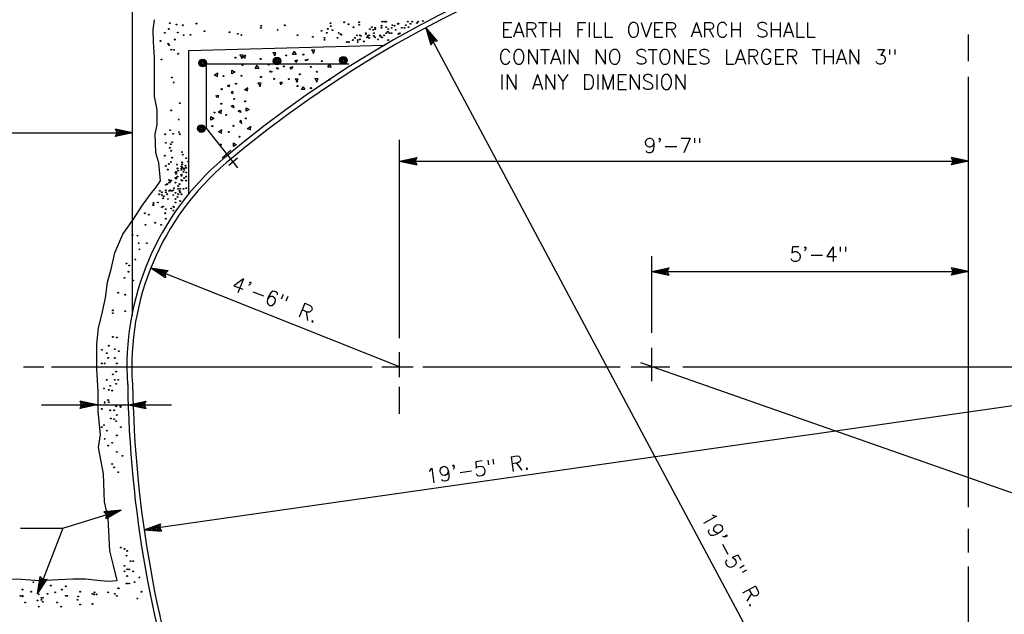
# Model space of a CAD drawing. Extents: x -24.3 to 17.7, y -17.6 to 12.4.
# Tile 6 of 14: x -17.9 to -9.6, y -10.1 to -5.1. Entities that reach past the tile are written whole.
import ezdxf
from ezdxf.enums import TextEntityAlignment as Align

# ---------------------------------------------------------------- set-up
doc = ezdxf.new("R2010")
doc.units = 0
doc.header["$MEASUREMENT"] = 0
doc.layers.add('01', color=7, linetype='CONTINUOUS')
doc.layers.add('02', color=7, linetype='CONTINUOUS')
doc.styles.add('TXT_SHX', font='txt.shx')

msp = doc.modelspace()

# ---------------------------------------------------------------- linework, layer by layer
at = {"layer": '01', "color": 7, "linetype": 'CONTINUOUS'}
for p, q in [((-16.9507, -7.6306), (-16.9507, -1.0886)), ((-16.7757, -5.2186), (-16.7647, -5.1326)), ((-16.7727, -5.3196), (-16.7757, -5.2186)), ((-9.9087, -13.7666), (-14.4787, -5.2016)), ((-14.4787, -5.2016), (-14.3837, -5.3136)), ((-14.4787, -5.2016), (-14.4387, -5.3436)), ((-14.4617, -5.2346), (-14.3997, -5.3076)), ((-14.4617, -5.2346), (-14.4347, -5.3266)), ((-14.4447, -5.2656), (-14.4307, -5.3096)), ((-14.4447, -5.2656), (-14.4147, -5.3006)), ((-14.4247, -5.3026), (-14.4307, -5.3096)), ((-14.4147, -5.3006), (-14.4247, -5.3026)), ((-14.3997, -5.3076), (-14.4217, -5.3096)), ((-9.9087, -5.4826), (-9.9087, -5.2586)), ((-16.7647, -5.4546), (-16.7727, -5.3196)), ((-16.4747, -5.3916), (-14.8247, -5.3466)), ((-14.4177, -5.3166), (-14.4387, -5.3436)), ((-14.4217, -5.3096), (-14.4347, -5.3266)), ((-14.3837, -5.3136), (-14.4177, -5.3166)), ((-16.7647, -5.5816), (-16.7647, -5.4546)), ((-16.4747, -6.5996), (-16.4747, -5.3916)), ((-15.1287, -5.5066), (-16.3297, -5.5066)), ((-16.3297, -5.5066), (-16.3297, -6.0486)), ((-16.7647, -5.6936), (-16.7647, -5.5816)), ((-9.9087, -9.2416), (-9.9087, -5.6136)), ((-16.7647, -5.7796), (-16.7647, -5.6936)), ((-16.7427, -5.8916), (-16.7647, -5.7796)), ((-16.7427, -6.0156), (-16.7427, -5.8916)), ((-16.7607, -6.0976), (-16.7427, -6.0156)), ((-16.3297, -6.0486), (-16.0647, -6.3826)), ((-19.9507, -6.0876), (-16.9507, -6.0876)), ((-16.9507, -6.0876), (-17.0947, -6.0566)), ((-17.0807, -6.0876), (-17.0947, -6.0566)), ((-16.9507, -6.0876), (-17.0947, -6.1186)), ((-17.0947, -6.1186), (-17.0807, -6.0876)), ((-16.9877, -6.0876), (-17.0817, -6.0676)), ((-17.0727, -6.0876), (-17.0817, -6.0676)), ((-16.9877, -6.0876), (-17.0817, -6.1076)), ((-17.0817, -6.1076), (-17.0727, -6.0876)), ((-17.0237, -6.0876), (-17.0687, -6.0786)), ((-17.0647, -6.0876), (-17.0687, -6.0786)), ((-17.0237, -6.0876), (-17.0687, -6.0976)), ((-17.0687, -6.0976), (-17.0647, -6.0876)), ((-16.7537, -6.2546), (-16.7607, -6.0976)), ((-14.7007, -7.8176), (-14.7007, -6.1446)), ((-16.7277, -6.3406), (-16.7537, -6.2546)), ((-16.1957, -6.2966), (-16.1227, -6.2326)), ((-16.1397, -6.3606), (-16.0667, -6.2966)), ((-14.7007, -6.3266), (-14.5567, -6.2956)), ((-14.5567, -6.2956), (-14.5707, -6.3266)), ((-9.9077, -6.3266), (-10.0517, -6.2956)), ((-10.0377, -6.3266), (-10.0517, -6.2956)), ((-16.7137, -6.4906), (-16.7277, -6.3406)), ((-14.7007, -6.3266), (-9.9077, -6.3266)), ((-14.7007, -6.3266), (-14.5567, -6.3576)), ((-14.6637, -6.3266), (-14.5697, -6.3066)), ((-14.6637, -6.3266), (-14.5697, -6.3466)), ((-14.6277, -6.3266), (-14.5827, -6.3166)), ((-14.6277, -6.3266), (-14.5827, -6.3356)), ((-14.5827, -6.3166), (-14.5867, -6.3266)), ((-14.5867, -6.3266), (-14.5827, -6.3356)), ((-14.5697, -6.3066), (-14.5787, -6.3266)), ((-14.5787, -6.3266), (-14.5697, -6.3466)), ((-14.5707, -6.3266), (-14.5567, -6.3576)), ((-9.9077, -6.3266), (-10.0517, -6.3576)), ((-10.0517, -6.3576), (-10.0377, -6.3266)), ((-9.9447, -6.3266), (-10.0387, -6.3066)), ((-10.0297, -6.3266), (-10.0387, -6.3066)), ((-9.9447, -6.3266), (-10.0387, -6.3466)), ((-10.0387, -6.3466), (-10.0297, -6.3266)), ((-9.9807, -6.3266), (-10.0257, -6.3176)), ((-10.0217, -6.3266), (-10.0257, -6.3176)), ((-9.9807, -6.3266), (-10.0257, -6.3366)), ((-10.0257, -6.3366), (-10.0217, -6.3266)), ((-12.5757, -7.7726), (-12.5757, -7.1266)), ((-14.7007, -8.0586), (-16.7957, -7.2236)), ((-16.7957, -7.2236), (-16.6507, -7.2486)), ((-16.7957, -7.2236), (-16.6737, -7.3056)), ((-16.7617, -7.2376), (-16.6667, -7.2536)), ((-16.7617, -7.2376), (-16.6817, -7.2906)), ((-16.7277, -7.2506), (-16.6897, -7.2756)), ((-16.7277, -7.2506), (-16.6827, -7.2576)), ((-16.6827, -7.2576), (-16.6897, -7.2656)), ((-16.6897, -7.2656), (-16.6897, -7.2756)), ((-16.6667, -7.2536), (-16.6827, -7.2686)), ((-16.6827, -7.2686), (-16.6817, -7.2906)), ((-16.6507, -7.2486), (-16.6747, -7.2716)), ((-16.6747, -7.2716), (-16.6737, -7.3056)), ((-12.5757, -7.2546), (-12.4317, -7.2236)), ((-12.5757, -7.2546), (-9.9077, -7.2546)), ((-12.5757, -7.2546), (-12.4317, -7.2856)), ((-12.5387, -7.2546), (-12.4447, -7.2346)), ((-12.5387, -7.2546), (-12.4447, -7.2746)), ((-12.5027, -7.2546), (-12.4577, -7.2446)), ((-12.5027, -7.2546), (-12.4577, -7.2636)), ((-12.4577, -7.2446), (-12.4617, -7.2546)), ((-12.4617, -7.2546), (-12.4577, -7.2636)), ((-12.4447, -7.2346), (-12.4537, -7.2546)), ((-12.4537, -7.2546), (-12.4447, -7.2746)), ((-12.4317, -7.2236), (-12.4457, -7.2546)), ((-12.4457, -7.2546), (-12.4317, -7.2856)), ((-9.9077, -7.2546), (-10.0517, -7.2236)), ((-10.0377, -7.2546), (-10.0517, -7.2236)), ((-9.9077, -7.2546), (-10.0517, -7.2856)), ((-10.0517, -7.2856), (-10.0377, -7.2546)), ((-9.9447, -7.2546), (-10.0387, -7.2346)), ((-10.0297, -7.2546), (-10.0387, -7.2346)), ((-9.9447, -7.2546), (-10.0387, -7.2746)), ((-10.0387, -7.2746), (-10.0297, -7.2546)), ((-9.9807, -7.2546), (-10.0257, -7.2456)), ((-10.0217, -7.2546), (-10.0257, -7.2456)), ((-9.9807, -7.2546), (-10.0257, -7.2646)), ((-10.0257, -7.2646), (-10.0217, -7.2546)), ((-14.7007, -8.1456), (-14.7007, -7.9356)), ((-12.5757, -8.1816), (-12.5757, -7.8996)), ((-7.0377, -8.0296), (-16.8527, -9.4346)), ((-6.9727, -10.0246), (-12.6687, -8.0256)), ((-17.8677, -8.0586), (-17.6967, -8.0586)), ((-17.6327, -8.0586), (-14.9327, -8.0586)), ((-14.8507, -8.0586), (-14.5877, -8.0586)), ((-14.5057, -8.0586), (-12.8417, -8.0586)), ((-12.7507, -8.0586), (-12.4237, -8.0586)), ((-12.3147, -8.0586), (-7.8257, -8.0586)), ((-14.7007, -8.4546), (-14.7007, -8.2266)), ((-17.2487, -8.3796), (-17.3927, -8.3486)), ((-17.3787, -8.3796), (-17.3927, -8.3486)), ((-17.2857, -8.3796), (-17.3797, -8.3596)), ((-17.3707, -8.3796), (-17.3797, -8.3596)), ((-17.3217, -8.3796), (-17.3667, -8.3706)), ((-17.3627, -8.3796), (-17.3667, -8.3706)), ((-16.9817, -8.3796), (-16.8377, -8.3486)), ((-16.9447, -8.3796), (-16.8507, -8.3596)), ((-16.9087, -8.3796), (-16.8637, -8.3696)), ((-16.8637, -8.3696), (-16.8677, -8.3796)), ((-16.8507, -8.3596), (-16.8597, -8.3796)), ((-16.8377, -8.3486), (-16.8517, -8.3796)), ((-17.7177, -8.3796), (-17.2487, -8.3796)), ((-17.2487, -8.3796), (-17.3927, -8.4106)), ((-17.3927, -8.4106), (-17.3787, -8.3796)), ((-17.2857, -8.3796), (-17.3797, -8.3996)), ((-17.3797, -8.3996), (-17.3707, -8.3796)), ((-17.3217, -8.3796), (-17.3667, -8.3896)), ((-17.3667, -8.3896), (-17.3627, -8.3796)), ((-17.2487, -8.3796), (-16.9817, -8.3796)), ((-16.9817, -8.3796), (-16.6217, -8.3796)), ((-16.9817, -8.3796), (-16.8377, -8.4106)), ((-16.9447, -8.3796), (-16.8507, -8.3996)), ((-16.9087, -8.3796), (-16.8637, -8.3886)), ((-16.8677, -8.3796), (-16.8637, -8.3886)), ((-16.8597, -8.3796), (-16.8507, -8.3996)), ((-16.8517, -8.3796), (-16.8377, -8.4106)), ((-17.5367, -9.4206), (-17.0457, -9.2666)), ((-17.0457, -9.2666), (-17.1927, -9.2806)), ((-17.1697, -9.3056), (-17.1927, -9.2806)), ((-17.0807, -9.2776), (-17.1767, -9.2866)), ((-17.1617, -9.3036), (-17.1767, -9.2866)), ((-17.0457, -9.2666), (-17.1737, -9.3396)), ((-17.0807, -9.2776), (-17.1647, -9.3246)), ((-17.1157, -9.2886), (-17.1607, -9.2936)), ((-17.1157, -9.2886), (-17.1557, -9.3116)), ((-17.1737, -9.3396), (-17.1697, -9.3056)), ((-17.1647, -9.3246), (-17.1617, -9.3036)), ((-17.1547, -9.3006), (-17.1607, -9.2936)), ((-17.1557, -9.3116), (-17.1547, -9.3006)), ((-17.8937, -9.4206), (-17.5367, -9.4206)), ((-17.5367, -9.4206), (-17.7507, -9.9726)), ((-16.8527, -9.4346), (-16.7147, -9.3836)), ((-16.8527, -9.4346), (-16.7057, -9.4446)), ((-16.8157, -9.4296), (-16.7257, -9.3966)), ((-16.8157, -9.4296), (-16.7197, -9.4356)), ((-16.7807, -9.4246), (-16.7377, -9.4076)), ((-16.7807, -9.4246), (-16.7347, -9.4266)), ((-16.7377, -9.4076), (-16.7397, -9.4186)), ((-16.7397, -9.4186), (-16.7347, -9.4266)), ((-16.7257, -9.3966), (-16.7317, -9.4176)), ((-16.7317, -9.4176), (-16.7197, -9.4356)), ((-16.7147, -9.3836), (-16.7237, -9.4166)), ((-16.7237, -9.4166), (-16.7057, -9.4446)), ((-9.9087, -9.6236), (-9.9087, -9.4256)), ((-9.9087, -11.2926), (-9.9087, -9.7416)), ((-17.7507, -9.9726), (-17.7277, -9.8276)), ((-17.7507, -9.9726), (-17.6697, -9.8496)), ((-17.7377, -9.9386), (-17.7217, -9.8436)), ((-17.7377, -9.9386), (-17.6847, -9.8576)), ((-17.7277, -9.8276), (-17.7037, -9.8516)), ((-17.7247, -9.9046), (-17.7177, -9.8586)), ((-17.7247, -9.9046), (-17.6997, -9.8656)), ((-17.7217, -9.8436), (-17.7067, -9.8586)), ((-17.7177, -9.8586), (-17.7097, -9.8666)), ((-17.7097, -9.8666), (-17.6997, -9.8656)), ((-17.7067, -9.8586), (-17.6847, -9.8576)), ((-17.7037, -9.8516), (-17.6697, -9.8496))]:
    msp.add_line(p, q, dxfattribs=at)
for points in [[(-17.0787, -9.8596), (-17.1087, -9.7466), (-17.1407, -9.6096), (-17.1567, -9.3356), (-17.1877, -9.1986), (-17.1937, -8.9616), (-17.2357, -8.7406), (-17.2197, -8.6306), (-17.2407, -8.4356), (-17.2407, -8.2676), (-17.2517, -8.0776), (-17.2517, -7.9776), (-17.2517, -7.8676), (-17.2357, -7.7306), (-17.2087, -7.6196), (-17.1777, -7.4776), (-17.1617, -7.3456), (-17.1307, -7.2356), (-17.0987, -7.0986), (-17.0307, -6.9406), (-16.9407, -6.8146), (-16.8727, -6.7036), (-16.7987, -6.6036), (-16.7517, -6.5456), (-16.7137, -6.4906)], [(-18.1947, -11.2756), (-18.2097, -11.1096), (-18.2097, -10.9256), (-18.1987, -10.8466), (-18.1827, -10.6826), (-18.1937, -10.5566), (-18.1827, -10.3986), (-18.1937, -10.2146), (-18.1987, -10.0566), (-18.1937, -9.9406), (-18.1937, -9.8546), (-18.0667, -9.8546), (-17.9247, -9.8456), (-17.7357, -9.8616), (-17.5777, -9.8516), (-17.4517, -9.8456), (-17.3457, -9.8456), (-17.2197, -9.8616), (-17.1517, -9.8676), (-17.0787, -9.8596)]]:
    msp.add_lwpolyline(points, dxfattribs=at)
for centre, radius in [((-14.5047, -5.1436), 0.00361), ((-16.6447, -5.2106), 0.00361), ((-16.6367, -5.1626), 0.00361), ((-16.5797, -5.1736), 0.00361), ((-16.5257, -5.1796), 0.00361), ((-16.4117, -5.1656), 0.00361), ((-15.8687, -5.2016), 0.00361), ((-15.8657, -5.1846), 0.00361), ((-15.7277, -5.2186), 0.00361), ((-15.6677, -5.1796), 0.00361), ((-15.3587, -5.2266), 0.00361), ((-15.3047, -5.2106), 0.00361), ((-15.2827, -5.1616), 0.00361), ((-15.2807, -5.1876), 0.00361), ((-15.2667, -5.2216), 0.00361), ((-15.1667, -5.1546), 0.00361), ((-15.1307, -5.1716), 0.00361), ((-15.0887, -5.1966), 0.00361), ((-15.0417, -5.1546), 0.00361), ((-15.0417, -5.1766), 0.00361), ((-14.9507, -5.2126), 0.00361), ((-14.9337, -5.1956), 0.00361), ((-14.9227, -5.2186), 0.00361), ((-14.9057, -5.2016), 0.00361), ((-14.9057, -5.2126), 0.00361), ((-14.8537, -5.1836), 0.00361), ((-14.8537, -5.2016), 0.00361), ((-14.8477, -5.1496), 0.00361), ((-14.8307, -5.1496), 0.00361), ((-14.8197, -5.1496), 0.00361), ((-14.8137, -5.1496), 0.00361), ((-14.8137, -5.1496), 0.00361), ((-14.8137, -5.1956), 0.00361), ((-14.7967, -5.2126), 0.00361), ((-14.7677, -5.2016), 0.00361), ((-14.7617, -5.1786), 0.00361), ((-14.7447, -5.1836), 0.00361), ((-14.7337, -5.2186), 0.00361), ((-14.7167, -5.1666), 0.00361), ((-14.7107, -5.1666), 0.00361), ((-14.6817, -5.2016), 0.00361), ((-14.6587, -5.2016), 0.00361), ((-14.6477, -5.1786), 0.00361), ((-14.6477, -5.1786), 0.00361), ((-14.6307, -5.1496), 0.00361), ((-14.6247, -5.1956), 0.00361), ((-14.6077, -5.1666), 0.00361), ((-14.5957, -5.1496), 0.00361), ((-14.5557, -5.1606), 0.00361), ((-14.5447, -5.1496), 0.00361), ((-16.6787, -5.2436), 0.00361), ((-16.5947, -5.3006), 0.00361), ((-16.5687, -5.2406), 0.00361), ((-16.5197, -5.2636), 0.00361), ((-16.4617, -5.2606), 0.00361), ((-16.3447, -5.2296), 0.00361), ((-16.1327, -5.2386), 0.00361), ((-16.0637, -5.2516), 0.00361), ((-16.0337, -5.2626), 0.00361), ((-15.5597, -5.2636), 0.00361), ((-15.4307, -5.2776), 0.00361), ((-15.3337, -5.2856), 0.00361), ((-15.3337, -5.3026), 0.00361), ((-15.3147, -5.2436), 0.00361), ((-15.2227, -5.2856), 0.00361), ((-15.2137, -5.2436), 0.00361), ((-15.1977, -5.2546), 0.00361), ((-15.1917, -5.2606), 0.00361), ((-15.0947, -5.3046), 0.00361), ((-15.0767, -5.2866), 0.00361), ((-15.0597, -5.2646), 0.00361), ((-15.0537, -5.3046), 0.00361), ((-15.0367, -5.2646), 0.00361), ((-15.0367, -5.2986), 0.00361), ((-15.0257, -5.2696), 0.00361), ((-14.9857, -5.2466), 0.00361), ((-14.9857, -5.2526), 0.00361), ((-14.9737, -5.2816), 0.00361), ((-14.9687, -5.2696), 0.00361), ((-14.9567, -5.2646), 0.00361), ((-14.9567, -5.2866), 0.00361), ((-14.9167, -5.2466), 0.00361), ((-14.9167, -5.2696), 0.00361), ((-14.9057, -5.2816), 0.00361), ((-14.8827, -5.2986), 0.00361), ((-14.8647, -5.2646), 0.00361), ((-14.8647, -5.2696), 0.00361), ((-14.8537, -5.2816), 0.00361), ((-14.8477, -5.2816), 0.00361), ((-14.8307, -5.2646), 0.00361), ((-14.8137, -5.2466), 0.00361), ((-14.8017, -5.2356), 0.00361), ((-14.7967, -5.2356), 0.00361), ((-14.7967, -5.3046), 0.00361), ((-14.7847, -5.2466), 0.00361), ((-14.7677, -5.2466), 0.00361), ((-14.7107, -5.2526), 0.00361), ((-14.6987, -5.2466), 0.00361), ((-16.7147, -5.3116), 0.00361), ((-16.6507, -5.3356), 0.00361), ((-16.6427, -5.3466), 0.00361), ((-16.6257, -5.3856), 0.00361), ((-16.6017, -5.3866), 0.00361), ((-15.1457, -5.3216), 0.00361), ((-15.1287, -5.3216), 0.00361), ((-15.0537, -5.3216), 0.00361), ((-15.0027, -5.3156), 0.00361), ((-16.7067, -5.4686), 0.00361), ((-16.5667, -5.4196), 0.00361), ((-16.3589, -5.4979), 0.0319), ((-16.3589, -5.4979), 0.0266), ((-15.7326, -5.481), 0.0319), ((-15.7326, -5.481), 0.0266), ((-15.7326, -5.481), 0.0222), ((-15.7326, -5.481), 0.0185), ((-15.7326, -5.481), 0.0154), ((-15.7326, -5.481), 0.0128), ((-15.7326, -5.481), 0.0107), ((-15.7326, -5.481), 0.0089), ((-15.1739, -5.4754), 0.0319), ((-15.1739, -5.4754), 0.0266), ((-15.1739, -5.4754), 0.0222), ((-15.1739, -5.4754), 0.0185), ((-15.1739, -5.4754), 0.0154), ((-15.1739, -5.4754), 0.0128), ((-15.1739, -5.4754), 0.0107), ((-15.1739, -5.4754), 0.0089), ((-16.3589, -5.4979), 0.0222), ((-16.3589, -5.4979), 0.0185), ((-16.3589, -5.4979), 0.0154), ((-16.3589, -5.4979), 0.0128), ((-16.3589, -5.4979), 0.0107), ((-16.3589, -5.4979), 0.0089), ((-16.6197, -5.6196), 0.00361), ((-16.6037, -5.6616), 0.00361), ((-16.5507, -5.8366), 0.00361), ((-16.6257, -5.8976), 0.00361), ((-16.5617, -5.9736), 0.00361), ((-16.3702, -6.0509), 0.0319), ((-16.3702, -6.0509), 0.0266), ((-16.3702, -6.0509), 0.0222), ((-16.3702, -6.0509), 0.0185), ((-16.3702, -6.0509), 0.0154), ((-16.3702, -6.0509), 0.0128), ((-16.3702, -6.0509), 0.0107), ((-16.3702, -6.0509), 0.0089), ((-16.6757, -6.0986), 0.00361), ((-16.6337, -6.0646), 0.00361), ((-16.6087, -6.0956), 0.00361), ((-16.5587, -6.0816), 0.00361), ((-16.5507, -6.0986), 0.00361), ((-16.6697, -6.1706), 0.00361), ((-16.6367, -6.2126), 0.00361), ((-16.6287, -6.1816), 0.00361), ((-16.6167, -6.1656), 0.00361), ((-16.6787, -6.2796), 0.00361), ((-16.6257, -6.2376), 0.00361), ((-16.6167, -6.2966), 0.00361), ((-16.5337, -6.2486), 0.00361), ((-16.5257, -6.2706), 0.00361), ((-16.4977, -6.3006), 0.00361), ((-16.6697, -6.3656), 0.00361), ((-16.6447, -6.3486), 0.00361), ((-16.6287, -6.3326), 0.00361), ((-16.5757, -6.3546), 0.00361), ((-16.5717, -6.3866), 0.00361), ((-16.5377, -6.3696), 0.00361), ((-16.5377, -6.3866), 0.00361), ((-16.5317, -6.3356), 0.00361), ((-16.5317, -6.3526), 0.00361), ((-16.5317, -6.3806), 0.00361), ((-16.5147, -6.3866), 0.00361), ((-16.5037, -6.3636), 0.00361), ((-16.4977, -6.3806), 0.00361), ((-16.4807, -6.3296), 0.00361), ((-16.6537, -6.3966), 0.00361), ((-16.5887, -6.4216), 0.00361), ((-16.5887, -6.4666), 0.00361), ((-16.5837, -6.4156), 0.00361), ((-16.5837, -6.4216), 0.00361), ((-16.5837, -6.4326), 0.00361), ((-16.5837, -6.4666), 0.00361), ((-16.5717, -6.4556), 0.00361), ((-16.5667, -6.4036), 0.00361), ((-16.5377, -6.3986), 0.00361), ((-16.5377, -6.4386), 0.00361), ((-16.5377, -6.4496), 0.00361), ((-16.5207, -6.4156), 0.00361), ((-16.5147, -6.3986), 0.00361), ((-16.5147, -6.4666), 0.00361), ((-16.4977, -6.4216), 0.00361), ((-16.4977, -6.4556), 0.00361), ((-16.6697, -6.5246), 0.00361), ((-16.6577, -6.5186), 0.00361), ((-16.6407, -6.4846), 0.00361), ((-16.6407, -6.5066), 0.00361), ((-16.6347, -6.5016), 0.00361), ((-16.6347, -6.5016), 0.00361), ((-16.6237, -6.4896), 0.00361), ((-16.6007, -6.5526), 0.00361), ((-16.5887, -6.5066), 0.00361), ((-16.5837, -6.4726), 0.00361), ((-16.5667, -6.5356), 0.00361), ((-16.5547, -6.5186), 0.00361), ((-16.5377, -6.4846), 0.00361), ((-16.5317, -6.4896), 0.00361), ((-16.4977, -6.4896), 0.00361), ((-16.4977, -6.5526), 0.00361), ((-16.7267, -6.6046), 0.00361), ((-16.7207, -6.5756), 0.00361), ((-16.7037, -6.5876), 0.00361), ((-16.7037, -6.6106), 0.00361), ((-16.6867, -6.6216), 0.00361), ((-16.6697, -6.5696), 0.00361), ((-16.6697, -6.5876), 0.00361), ((-16.6577, -6.6046), 0.00361), ((-16.6407, -6.5756), 0.00361), ((-16.6347, -6.5696), 0.00361), ((-16.6237, -6.5756), 0.00361), ((-16.6177, -6.5756), 0.00361), ((-16.6067, -6.5696), 0.00361), ((-16.6067, -6.6106), 0.00361), ((-16.5887, -6.5926), 0.00361), ((-16.5717, -6.6276), 0.00361), ((-16.5667, -6.5586), 0.00361), ((-16.5667, -6.6046), 0.00361), ((-16.5547, -6.5756), 0.00361), ((-16.5487, -6.5586), 0.00361), ((-16.5487, -6.5876), 0.00361), ((-16.5377, -6.6046), 0.00361), ((-16.5207, -6.5586), 0.00361), ((-16.7777, -6.6956), 0.00361), ((-16.7727, -6.6786), 0.00361), ((-16.7727, -6.6956), 0.00361), ((-16.7377, -6.6736), 0.00361), ((-16.7037, -6.7136), 0.00361), ((-16.6927, -6.6386), 0.00361), ((-16.6927, -6.7076), 0.00361), ((-16.6517, -6.6446), 0.00361), ((-16.6067, -6.7076), 0.00361), ((-16.6007, -6.7136), 0.00361), ((-16.5887, -6.6446), 0.00361), ((-16.5887, -6.6736), 0.00361), ((-16.5487, -6.6616), 0.00361), ((-16.8467, -6.7646), 0.00361), ((-16.8127, -6.7766), 0.00361), ((-16.6747, -6.7646), 0.00361), ((-16.6697, -6.7306), 0.00361), ((-16.6237, -6.7246), 0.00361), ((-16.6067, -6.7416), 0.00361), ((-16.8407, -6.8626), 0.00361), ((-16.7607, -6.8446), 0.00361), ((-16.7097, -6.8626), 0.00361), ((-16.6697, -6.8106), 0.00361), ((-16.9497, -6.9476), 0.00361), ((-16.9097, -6.9536), 0.00361), ((-16.8987, -7.0166), 0.00361), ((-16.8297, -7.0166), 0.00361), ((-16.8927, -7.0686), 0.00361), ((-17.0017, -7.1886), 0.00361), ((-16.9787, -7.2056), 0.00361), ((-16.9267, -7.1546), 0.00361), ((-16.9847, -7.2576), 0.00361), ((-17.0187, -7.3086), 0.00361), ((-16.9447, -7.3316), 0.00361), ((-17.0707, -7.4346), 0.00361), ((-17.0127, -7.4516), 0.00361), ((-17.1157, -7.5836), 0.00361), ((-17.1157, -7.6066), 0.00361), ((-17.0127, -7.5896), 0.00361), ((-17.1507, -7.8816), 0.00361), ((-17.1157, -7.8076), 0.00361), ((-17.0817, -7.8126), 0.00361), ((-17.2077, -7.9166), 0.00361), ((-17.1677, -7.9446), 0.00361), ((-17.0987, -7.9106), 0.00361), ((-17.0647, -7.9276), 0.00361), ((-17.2077, -8.0306), 0.00361), ((-17.1847, -8.0306), 0.00361), ((-17.1557, -7.9846), 0.00361), ((-17.0987, -7.9846), 0.00361), ((-17.0817, -8.0306), 0.00361), ((-17.1157, -8.1226), 0.00361), ((-17.0877, -8.0996), 0.00361), ((-17.1677, -8.1686), 0.00361), ((-17.0987, -8.1686), 0.00361), ((-17.0877, -8.2026), 0.00361), ((-17.0707, -8.1686), 0.00361), ((-17.1907, -8.2426), 0.00361), ((-17.1507, -8.2536), 0.00361), ((-17.1387, -8.2196), 0.00361), ((-17.1217, -8.2596), 0.00361), ((-17.1847, -8.3576), 0.00361), ((-17.1847, -8.3626), 0.00361), ((-17.1557, -8.3396), 0.00361), ((-17.1507, -8.3576), 0.00361), ((-17.2077, -8.4146), 0.00361), ((-17.1387, -8.4256), 0.00361), ((-17.1047, -8.4256), 0.00361), ((-17.0877, -8.3916), 0.00361), ((-17.0527, -8.3916), 0.00361), ((-17.0527, -8.3976), 0.00361), ((-17.1337, -8.4946), 0.00361), ((-17.1047, -8.5006), 0.00361), ((-17.0877, -8.5176), 0.00361), ((-17.0817, -8.4656), 0.00361), ((-17.2077, -8.5686), 0.00361), ((-17.1907, -8.5516), 0.00361), ((-17.1677, -8.5976), 0.00361), ((-17.0477, -8.5686), 0.00361), ((-17.1847, -8.6666), 0.00361), ((-17.1217, -8.7006), 0.00361), ((-17.0817, -8.6376), 0.00361), ((-17.1557, -8.7236), 0.00361), ((-17.0817, -8.7756), 0.00361), ((-17.0357, -8.8096), 0.00361), ((-17.1217, -8.8786), 0.00361), ((-17.1047, -8.9066), 0.00361), ((-17.0707, -8.9476), 0.00361), ((-17.0477, -9.5826), 0.00361), ((-17.0187, -9.5946), 0.00361), ((-16.9957, -9.6116), 0.00361), ((-17.0017, -9.6516), 0.00361), ((-16.9667, -9.6976), 0.00361), ((-16.9447, -9.6976), 0.00361), ((-17.0187, -9.7376), 0.00361), ((-17.0187, -9.7836), 0.00361), ((-16.9957, -9.7666), 0.00361), ((-16.9787, -9.7666), 0.00361), ((-16.9447, -9.7836), 0.00361), ((-16.9957, -9.8236), 0.00361), ((-16.8927, -9.8346), 0.00361), ((-17.8777, -9.9376), 0.00361), ((-17.8037, -9.9556), 0.00361), ((-17.7857, -9.8746), 0.00361), ((-17.6377, -9.9036), 0.00361), ((-17.5457, -9.9376), 0.00361), ((-17.5117, -9.9096), 0.00361), ((-17.3907, -9.9556), 0.00361), ((-17.0707, -9.9266), 0.00361), ((-17.0647, -9.9266), 0.00361), ((-17.0017, -9.8866), 0.00361), ((-16.9957, -9.8866), 0.00361), ((-16.9787, -9.8866), 0.00361), ((-16.9327, -9.8746), 0.00361), ((-16.8757, -9.9556), 0.00361), ((-17.8947, -9.9896), 0.00361), ((-17.8777, -9.9896), 0.00361), ((-17.8777, -9.9956), 0.00361), ((-17.7517, -10.0296), 0.00361), ((-17.7407, -9.9776), 0.00361), ((-17.7177, -10.0066), 0.00361), ((-17.7177, -10.0236), 0.00361), ((-17.7057, -10.0066), 0.00361), ((-17.6657, -9.9726), 0.00361), ((-17.6027, -9.9606), 0.00361), ((-17.5117, -9.9896), 0.00361), ((-17.4997, -9.9896), 0.00361), ((-17.4137, -10.0236), 0.00361), ((-17.4077, -9.9956), 0.00361), ((-17.2877, -9.9726), 0.00361), ((-17.2767, -9.9776), 0.00361), ((-17.2707, -9.9606), 0.00361), ((-17.2537, -9.9776), 0.00361), ((-17.1557, -9.9606), 0.00361), ((-17.0987, -9.9726), 0.00361), ((-17.0817, -9.9896), 0.00361), ((-16.9097, -10.0126), 0.00361), ((-17.8547, -10.0466), 0.00361), ((-17.7407, -10.0816), 0.00361), ((-17.7057, -10.0406), 0.00361), ((-17.5857, -10.0466), 0.00361), ((-17.5517, -10.0816), 0.00361), ((-17.3907, -10.0636), 0.00361), ((-17.2877, -10.0586), 0.00361)]:
    msp.add_circle(centre, radius, dxfattribs=at)
for centre, radius, start, end in [((-9.9091, -13.7666), 9.7498, 49.71979, 130.09764), ((-9.9091, -13.7666), 9.7082, 49.71979, 130.09764), ((-9.9087, -13.7666), 9.2266, 50.60311, 90), ((-14.7007, -8.0584), 2.2971, 130.38466, 183.72825), ((-14.7007, -8.0584), 2.2555, 130.38466, 183.72825), ((-7.2424, -8.0584), 9.7498, 180.86487, 199.33073), ((-7.2424, -8.0584), 9.7082, 180.86487, 199.33073)]:
    msp.add_arc(centre, radius, start, end, dxfattribs=at)
at = {"layer": '02', "color": 7, "linetype": 'CONTINUOUS'}
for p, q in [((-15.6867, -5.6656), (-15.7017, -5.6786)), ((-16.2337, -5.7896), (-16.2467, -5.7746))]:
    msp.add_line(p, q, dxfattribs=at)
for points in [[(-15.4277, -5.4166), (-15.4147, -5.3896), (-15.4417, -5.3866), (-15.4217, -5.4166)], [(-16.0317, -5.4586), (-16.0187, -5.4326), (-16.0457, -5.4296), (-16.0257, -5.4586)], [(-16.0267, -5.4446), (-16.0007, -5.4576), (-15.9977, -5.4306), (-16.0267, -5.4506)], [(-15.7557, -5.4386), (-15.7427, -5.4126), (-15.7697, -5.4096), (-15.7497, -5.4386)], [(-15.5857, -5.4026), (-15.5717, -5.4256), (-15.6017, -5.4256), (-15.5857, -5.3986)], [(-15.4737, -5.4706), (-15.4867, -5.4786), (-15.4977, -5.4706), (-15.4667, -5.4656)], [(-15.9017, -5.5216), (-15.8877, -5.5446), (-15.9177, -5.5446), (-15.9017, -5.5166)], [(-15.7197, -5.5396), (-15.7297, -5.5506), (-15.7407, -5.5396), (-15.7227, -5.5376)], [(-15.2897, -5.5106), (-15.2757, -5.5326), (-15.3057, -5.5326), (-15.2897, -5.5056)], [(-16.2627, -5.5966), (-16.2357, -5.6106), (-16.2327, -5.5826), (-16.2627, -5.6036)], [(-16.0897, -5.5746), (-16.1127, -5.5886), (-16.1127, -5.5586), (-16.0847, -5.5746)], [(-15.7737, -5.5736), (-15.7877, -5.5786), (-15.7937, -5.5646), (-15.7737, -5.5706)], [(-15.5677, -5.6606), (-15.5537, -5.6346), (-15.5817, -5.6316), (-15.5607, -5.6606)], [(-15.4017, -5.6586), (-15.3877, -5.6316), (-15.4157, -5.6286), (-15.3947, -5.6586)], [(-16.1417, -5.7026), (-16.1467, -5.6886), (-16.1327, -5.6826), (-16.1387, -5.7026)], [(-16.0067, -5.7206), (-15.9807, -5.7336), (-15.9777, -5.7066), (-16.0067, -5.7266)], [(-15.8797, -5.6946), (-15.8657, -5.6676), (-15.8937, -5.6646), (-15.8727, -5.6946)], [(-15.7017, -5.6806), (-15.7067, -5.6606), (-15.6867, -5.6606)], [(-15.5117, -5.6986), (-15.4977, -5.7216), (-15.5277, -5.7216), (-15.5117, -5.6946)], [(-16.2487, -5.7746), (-16.2287, -5.7696), (-16.2287, -5.7896)], [(-16.1077, -5.7566), (-16.1187, -5.7466), (-16.1077, -5.7356), (-16.1057, -5.7536)], [(-15.9707, -5.8906), (-15.9937, -5.9046), (-15.9937, -5.8746), (-15.9667, -5.8906)], [(-16.2667, -5.9646), (-16.2897, -5.9786), (-16.2897, -5.9486), (-16.2627, -5.9646)], [(-16.2287, -5.9086), (-16.2027, -5.9226), (-16.1997, -5.8946), (-16.2287, -5.9156)], [(-16.0387, -6.0026), (-16.0467, -5.9896), (-16.0387, -5.9786), (-16.0337, -6.0096)], [(-15.9847, -6.0486), (-15.9577, -6.0616), (-15.9547, -6.0346), (-15.9847, -6.0546)], [(-16.2267, -6.0746), (-16.1997, -6.0886), (-16.1967, -6.0606), (-16.2267, -6.0816)], [(-16.0787, -6.1866), (-16.1007, -6.2006), (-16.1007, -6.1706), (-16.0737, -6.1866)]]:
    msp.add_lwpolyline(points, dxfattribs=at)
for points in [[(-15.5607, -5.4706), (-15.5737, -5.4926), (-15.5817, -5.4766)], [(-15.6007, -5.5276), (-15.6137, -5.5506), (-15.6217, -5.5346)], [(-16.0957, -5.8756), (-16.1187, -5.8626), (-16.1027, -5.8546)], [(-16.0387, -5.9156), (-16.0607, -5.9026), (-16.0447, -5.8946)]]:
    msp.add_lwpolyline(points, close=True, dxfattribs=at)
for centre in [(-16.0834, -5.4531), (-15.8708, -5.4633), (-15.6554, -5.434), (-15.5114, -5.4273), (-16.0234, -5.5153), (-15.8034, -5.5107), (-15.6754, -5.526), (-15.4488, -5.5307), (-15.3568, -5.4813), (-16.1841, -5.6084), (-16.0314, -5.6057), (-15.8681, -5.616), (-15.7581, -5.6313), (-15.6348, -5.634), (-15.5408, -5.5933), (-15.3974, -5.5713), (-15.2914, -5.6386), (-16.1994, -5.7184), (-16.0788, -5.6731), (-15.5608, -5.692), (-15.4468, -5.71), (-16.0941, -5.8011), (-16.2021, -5.8417), (-16.0021, -5.8211), (-16.2601, -5.9157), (-16.1614, -5.9357), (-15.9954, -5.9651), (-16.2781, -6.0297), (-16.0988, -6.0277), (-16.1394, -6.0791), (-16.0494, -6.1197), (-16.2068, -6.1851)]:
    msp.add_circle(centre, 0.00433, dxfattribs=at)

# ---------------------------------------------------------------- texts
at = {"layer": '01', "color": 7, "linetype": 'CONTINUOUS', "style": 'TXT_SHX'}
for s, p in [('EARTH FILL OVER ARCH SHALL', (-13.8477, -5.2806)), ('CONTAIN NO STONES LARGER THAN 3"', (-13.8677, -5.5086)), ('IN ANY DIMENSION', (-13.8597, -5.7206))]:
    msp.add_text(s, height=0.124998, dxfattribs=at).set_placement(p)
for s, p in [('9\'-7"', (-12.3983, -6.2556)), ('5\'-4"', (-11.1709, -7.1716))]:
    msp.add_text(s, height=0.125, dxfattribs=at).set_placement(p, align=Align.CENTER)
for s, rotation, p in [('4\'-6" R.', 338.26345, (-15.769, -7.551)), ('19\'-5" R.', 8.14587, (-14.0352, -8.9824)), ('19\'-5" R.', 299.22618, (-11.9557, -9.7118))]:
    msp.add_text(s, height=0.125, rotation=rotation, dxfattribs=at).set_placement(p, align=Align.CENTER)

doc.saveas('drawing.dxf')
